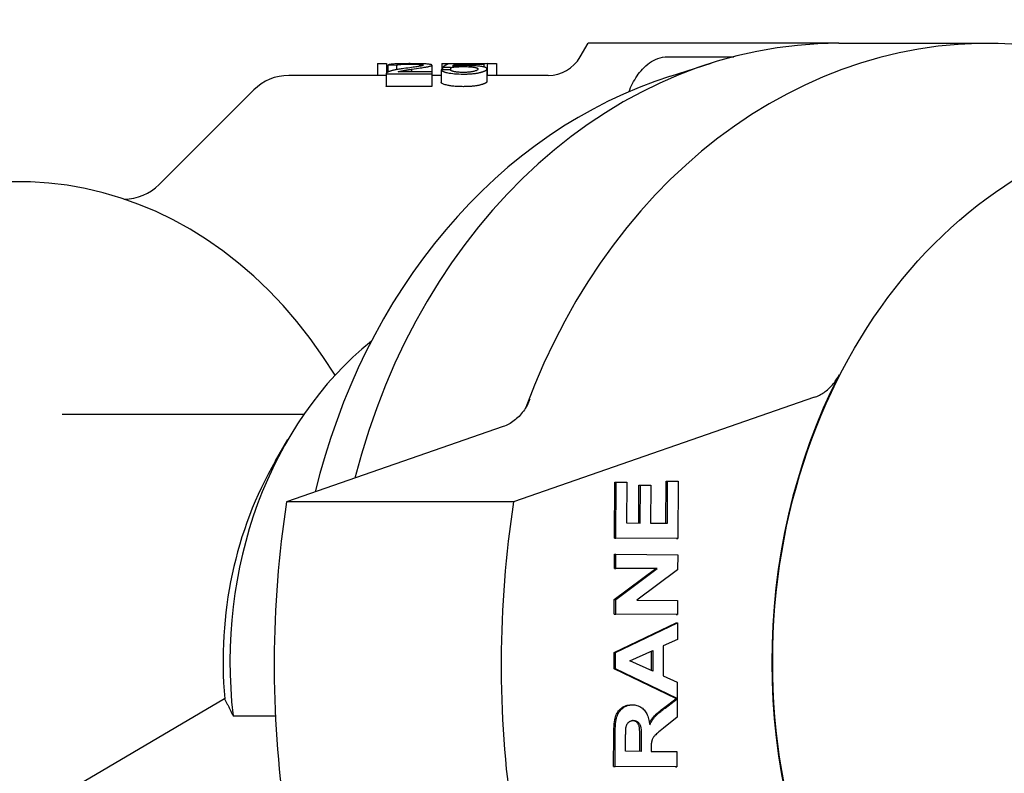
# Model space of a CAD drawing. Header units: millimetres. Extents: x 190 to 487, y 11 to 392.
# Tile 8 of 12: x 269 to 309, y 354 to 385. Entities that reach past the tile are written whole.
import ezdxf

# ---------------------------------------------------------------- set-up
doc = ezdxf.new("R2010")
doc.units = ezdxf.units.MM
doc.layers.add('Detail', color=2, linetype='Continuous')

msp = doc.modelspace()

# ---------------------------------------------------------------- linework, layer by layer
at = {"layer": 'Detail'}
for p, q in [((291.704, 383.202), (292.021, 383.752)), ((293.499, 383.752), (292.021, 383.752)), ((295.231, 383.752), (293.499, 383.752)), ((302.153, 383.752), (295.231, 383.752)), ((302.153, 383.752), (308.175, 383.752)), ((283.502, 382.933), (283.873, 382.933)), ((283.502, 382.933), (283.502, 382.452)), ((283.873, 382.933), (283.873, 382.555)), ((286.109, 382.933), (286.464, 382.933)), ((286.109, 382.933), (286.109, 382.678)), ((287.803, 382.927), (286.413, 382.927)), ((286.464, 382.933), (286.464, 382.927)), ((287.803, 382.927), (287.803, 382.905)), ((287.936, 382.933), (288.315, 382.933)), ((287.936, 382.933), (287.936, 382.452)), ((288.315, 382.933), (288.315, 382.452)), ((295.231, 383.21), (297.914, 383.21)), ((295.359, 382.426), (296.996, 382.946)), ((283.86, 382.524), (283.86, 382.015)), ((283.86, 382.52), (285.711, 382.52)), ((283.86, 382.52), (283.86, 382.011)), ((283.873, 382.834), (283.924, 382.834)), ((283.924, 382.865), (283.924, 382.588)), ((284.276, 382.861), (284.276, 382.685)), ((285.711, 382.596), (284.337, 382.596)), ((284.882, 382.703), (284.882, 382.596)), ((285.709, 382.868), (285.709, 382.596)), ((285.711, 382.596), (285.711, 382.52)), ((285.711, 382.52), (285.711, 382.011)), ((286.079, 382.678), (286.079, 382.172)), ((286.141, 382.778), (286.141, 382.679)), ((286.464, 382.772), (286.464, 382.661)), ((286.688, 382.905), (286.688, 382.839)), ((286.688, 382.905), (287.803, 382.905)), ((287.803, 382.905), (287.803, 382.797)), ((287.933, 382.717), (287.933, 382.212)), ((283.86, 382.452), (279.919, 382.452)), ((286.079, 382.452), (285.711, 382.452)), ((290.405, 382.452), (287.933, 382.452)), ((274.677, 378.038), (278.505, 381.866)), ((285.711, 382.011), (283.86, 382.011)), ((301.169, 369.434), (289.012, 365.204)), ((270.756, 368.752), (280.537, 368.752)), ((288.588, 368.25), (279.835, 365.204)), ((279.382, 366.86), (279.887, 367.729)), ((293.092, 363.738), (293.101, 366)), ((293.101, 366), (293.158, 366)), ((293.149, 363.738), (293.158, 366)), ((293.158, 366), (293.581, 365.997)), ((293.581, 365.997), (293.574, 364.351)), ((294.071, 364.348), (294.077, 365.88)), ((294.077, 365.88), (294.135, 365.88)), ((294.128, 364.348), (294.135, 365.88)), ((294.135, 365.88), (294.557, 365.877)), ((294.557, 365.877), (294.551, 364.345)), ((295.17, 364.342), (295.177, 366.045)), ((295.177, 366.045), (295.234, 366.045)), ((295.227, 364.341), (295.234, 366.045)), ((295.234, 366.045), (295.657, 366.043)), ((295.657, 366.043), (295.647, 363.723)), ((289.012, 365.204), (279.835, 365.204)), ((293.574, 364.351), (294.128, 364.348)), ((294.551, 364.345), (295.227, 364.341)), ((295.59, 363.723), (293.092, 363.738)), ((293.092, 363.738), (293.149, 363.738)), ((295.647, 363.723), (293.149, 363.738)), ((295.59, 363.723), (295.647, 363.723)), ((293.087, 362.515), (293.089, 363.085)), ((293.089, 363.085), (293.146, 363.085)), ((293.144, 362.515), (293.146, 363.085)), ((293.146, 363.085), (295.645, 363.07)), ((295.645, 363.07), (295.642, 362.453)), ((293.082, 361.262), (294.762, 362.505)), ((293.087, 362.515), (293.144, 362.515)), ((294.762, 362.505), (293.087, 362.515)), ((293.139, 361.262), (294.82, 362.505)), ((294.82, 362.505), (293.144, 362.515)), ((295.642, 362.453), (293.998, 361.229)), ((294.762, 362.505), (294.82, 362.505)), ((293.079, 360.665), (293.082, 361.262)), ((293.082, 361.262), (293.139, 361.262)), ((293.137, 360.665), (293.139, 361.262)), ((293.998, 361.229), (295.637, 361.219)), ((295.637, 361.219), (295.635, 360.65)), ((295.578, 360.65), (293.079, 360.665)), ((293.079, 360.665), (293.137, 360.665)), ((295.635, 360.65), (293.137, 360.665)), ((295.578, 360.65), (295.635, 360.65)), ((293.073, 359.112), (295.576, 360.315)), ((293.13, 359.112), (295.634, 360.315)), ((295.576, 360.315), (295.634, 360.315)), ((295.634, 360.315), (295.631, 359.645)), ((295.631, 359.645), (295.062, 359.384)), ((293.07, 358.456), (293.073, 359.112)), ((293.073, 359.112), (293.13, 359.112)), ((293.128, 358.456), (293.13, 359.112)), ((293.712, 358.773), (294.639, 359.189)), ((294.578, 358.38), (294.581, 359.163)), ((294.639, 359.189), (294.635, 358.354)), ((295.062, 359.384), (295.057, 358.166)), ((294.635, 358.354), (293.712, 358.773)), ((293.07, 358.456), (293.128, 358.456)), ((295.564, 357.256), (293.07, 358.456)), ((295.621, 357.256), (293.128, 358.456)), ((295.057, 358.166), (295.624, 357.909)), ((295.624, 357.909), (295.621, 357.256)), ((277.329, 357.244), (269.051, 352.372)), ((295.075, 356.866), (295.564, 357.235)), ((295.132, 356.866), (295.621, 357.235)), ((295.564, 357.256), (295.621, 357.256)), ((295.564, 357.235), (295.621, 357.235)), ((295.621, 357.235), (295.618, 356.498)), ((293.761, 356.997), (293.818, 356.997)), ((277.669, 356.557), (279.379, 356.557)), ((295.618, 356.498), (295.072, 356.057)), ((293.054, 354.504), (293.06, 355.801)), ((293.112, 354.504), (293.117, 355.801)), ((293.537, 355.118), (293.539, 355.599)), ((294.114, 355.114), (294.116, 355.57)), ((294.173, 355.57), (294.171, 355.114)), ((294.171, 355.114), (293.537, 355.118)), ((294.57, 355.237), (294.569, 355.111)), ((294.569, 355.111), (295.613, 355.105)), ((295.613, 355.105), (295.61, 354.489)), ((295.553, 354.489), (293.054, 354.504)), ((293.054, 354.504), (293.112, 354.504)), ((295.61, 354.489), (293.112, 354.504)), ((295.553, 354.489), (295.61, 354.489))]:
    msp.add_line(p, q, dxfattribs=at)
at = {"layer": 'Detail', "flags": 128}
for points in [[(284.834, 382.93), (284.77, 382.93), (284.706, 382.929), (284.643, 382.929), (284.581, 382.928), (284.52, 382.928), (284.461, 382.926), (284.404, 382.925), (284.349, 382.924), (284.298, 382.922), (284.249, 382.92), (284.204, 382.918), (284.163, 382.915), (284.125, 382.912), (284.091, 382.909), (284.061, 382.906), (284.034, 382.902), (284.011, 382.898), (283.991, 382.894), (283.974, 382.89), (283.959, 382.885), (283.947, 382.88), (283.937, 382.875), (283.93, 382.87), (283.924, 382.865)], [(285.709, 382.868), (285.708, 382.873), (285.705, 382.877), (285.7, 382.881), (285.693, 382.885), (285.683, 382.888), (285.671, 382.892), (285.657, 382.895), (285.641, 382.899), (285.621, 382.902), (285.6, 382.905), (285.576, 382.908), (285.549, 382.91), (285.518, 382.913), (285.481, 382.916), (285.437, 382.918), (285.386, 382.921), (285.328, 382.923), (285.265, 382.925), (285.199, 382.926), (285.13, 382.928), (285.058, 382.929), (284.984, 382.929), (284.909, 382.929), (284.834, 382.93)], [(293.669, 381.793), (293.704, 381.877), (293.741, 381.96), (293.779, 382.042), (293.82, 382.124), (293.863, 382.204), (293.907, 382.282), (293.953, 382.359), (294.001, 382.433), (294.051, 382.504), (294.103, 382.573), (294.161, 382.642), (294.222, 382.711), (294.288, 382.778), (294.358, 382.843), (294.43, 382.905), (294.506, 382.963), (294.584, 383.015), (294.663, 383.062), (294.749, 383.104), (294.842, 383.141), (294.936, 383.171), (295.031, 383.192), (295.133, 383.205), (295.231, 383.21)], [(283.9, 382.576), (283.896, 382.573), (283.893, 382.571), (283.89, 382.569), (283.887, 382.567), (283.884, 382.565), (283.881, 382.562), (283.879, 382.56), (283.876, 382.558), (283.874, 382.556), (283.872, 382.553), (283.87, 382.551), (283.868, 382.549), (283.867, 382.546), (283.865, 382.544), (283.864, 382.542), (283.863, 382.539), (283.862, 382.537), (283.861, 382.535), (283.861, 382.532), (283.86, 382.53), (283.86, 382.528), (283.86, 382.525), (283.86, 382.523), (283.86, 382.52)], [(284.575, 382.732), (284.52, 382.724), (284.469, 382.717), (284.421, 382.709), (284.375, 382.702), (284.333, 382.695), (284.293, 382.688), (284.255, 382.681), (284.22, 382.674), (284.187, 382.667), (284.157, 382.661), (284.128, 382.654), (284.102, 382.648), (284.077, 382.642), (284.054, 382.636), (284.033, 382.629), (284.014, 382.623), (283.996, 382.617), (283.979, 382.611), (283.963, 382.606), (283.949, 382.6), (283.936, 382.594), (283.923, 382.588), (283.911, 382.582), (283.9, 382.576)], [(284.276, 382.861), (284.277, 382.865), (284.279, 382.868), (284.283, 382.872), (284.288, 382.875), (284.295, 382.878), (284.304, 382.882), (284.315, 382.885), (284.328, 382.888), (284.343, 382.89), (284.36, 382.893), (284.38, 382.896), (284.402, 382.898), (284.427, 382.9), (284.454, 382.902), (284.484, 382.904), (284.516, 382.906), (284.55, 382.907), (284.585, 382.909), (284.622, 382.91), (284.661, 382.91), (284.701, 382.911), (284.742, 382.911), (284.784, 382.912), (284.826, 382.912)], [(284.337, 382.596), (284.367, 382.606), (284.397, 382.615), (284.428, 382.623), (284.458, 382.63), (284.487, 382.636), (284.513, 382.641), (284.536, 382.646), (284.556, 382.649), (284.575, 382.653), (284.596, 382.656), (284.617, 382.66), (284.638, 382.664), (284.659, 382.667), (284.68, 382.671), (284.7, 382.674), (284.72, 382.677), (284.74, 382.681), (284.76, 382.684), (284.78, 382.687), (284.8, 382.69), (284.821, 382.693), (284.841, 382.696), (284.861, 382.7), (284.882, 382.703)], [(285.356, 382.869), (285.355, 382.866), (285.352, 382.862), (285.347, 382.859), (285.339, 382.855), (285.33, 382.852), (285.319, 382.848), (285.306, 382.844), (285.292, 382.841), (285.277, 382.837), (285.26, 382.833), (285.242, 382.83), (285.221, 382.826), (285.198, 382.822), (285.17, 382.817), (285.138, 382.812), (285.1, 382.806), (285.057, 382.8), (285.006, 382.792), (284.949, 382.784), (284.883, 382.775), (284.81, 382.764), (284.732, 382.754), (284.654, 382.743), (284.575, 382.732)], [(284.826, 382.912), (284.872, 382.912), (284.919, 382.911), (284.964, 382.911), (285.009, 382.91), (285.051, 382.909), (285.092, 382.908), (285.13, 382.906), (285.163, 382.904), (285.193, 382.902), (285.218, 382.9), (285.239, 382.899), (285.257, 382.897), (285.274, 382.895), (285.289, 382.893), (285.302, 382.891), (285.314, 382.889), (285.324, 382.887), (285.333, 382.884), (285.34, 382.882), (285.346, 382.88), (285.351, 382.877), (285.354, 382.875), (285.356, 382.872), (285.356, 382.869)], [(284.882, 382.703), (284.987, 382.719), (285.081, 382.733), (285.163, 382.746), (285.234, 382.757), (285.295, 382.766), (285.348, 382.774), (285.393, 382.782), (285.432, 382.788), (285.465, 382.793), (285.493, 382.798), (285.517, 382.803), (285.54, 382.807), (285.563, 382.812), (285.585, 382.817), (285.605, 382.822), (285.625, 382.827), (285.643, 382.832), (285.659, 382.837), (285.674, 382.842), (285.686, 382.847), (285.696, 382.853), (285.703, 382.858), (285.707, 382.863), (285.709, 382.868)], [(286.079, 382.678), (286.084, 382.671), (286.089, 382.664), (286.096, 382.657), (286.104, 382.649), (286.113, 382.642), (286.124, 382.635), (286.137, 382.628), (286.151, 382.62), (286.167, 382.613), (286.185, 382.606), (286.204, 382.599), (286.225, 382.592), (286.248, 382.585), (286.274, 382.578), (286.308, 382.569), (286.352, 382.56), (286.407, 382.55), (286.473, 382.539), (286.548, 382.53), (286.627, 382.522), (286.71, 382.516), (286.798, 382.512), (286.888, 382.51), (286.978, 382.509)], [(286.978, 382.575), (286.936, 382.575), (286.894, 382.576), (286.853, 382.578), (286.813, 382.58), (286.774, 382.583), (286.737, 382.587), (286.703, 382.591), (286.671, 382.595), (286.642, 382.6), (286.616, 382.605), (286.593, 382.61), (286.572, 382.616), (286.553, 382.621), (286.536, 382.627), (286.52, 382.632), (286.506, 382.638), (286.494, 382.644), (286.483, 382.649), (286.473, 382.655), (286.464, 382.661), (286.457, 382.666), (286.45, 382.672), (286.444, 382.678), (286.44, 382.683)], [(286.464, 382.772), (286.484, 382.776), (286.508, 382.781), (286.533, 382.785), (286.561, 382.789), (286.589, 382.793), (286.617, 382.796), (286.643, 382.798), (286.666, 382.8), (286.686, 382.802), (286.703, 382.803), (286.72, 382.804), (286.738, 382.805), (286.756, 382.806), (286.775, 382.807), (286.793, 382.808), (286.812, 382.809), (286.832, 382.809), (286.851, 382.81), (286.871, 382.81), (286.892, 382.811), (286.912, 382.811), (286.932, 382.811), (286.953, 382.811), (286.973, 382.811)], [(287.064, 382.849), (287.039, 382.849), (287.015, 382.849), (286.991, 382.849), (286.967, 382.849), (286.943, 382.848), (286.919, 382.848), (286.896, 382.847), (286.872, 382.847), (286.849, 382.846), (286.826, 382.845), (286.803, 382.844), (286.781, 382.844), (286.759, 382.843), (286.737, 382.842), (286.715, 382.84), (286.694, 382.839), (286.673, 382.838), (286.652, 382.837), (286.632, 382.835), (286.612, 382.834), (286.593, 382.833), (286.573, 382.831), (286.554, 382.83), (286.536, 382.828)], [(286.973, 382.811), (287.027, 382.811), (287.081, 382.81), (287.133, 382.809), (287.184, 382.807), (287.233, 382.804), (287.278, 382.801), (287.321, 382.797), (287.358, 382.793), (287.391, 382.789), (287.42, 382.785), (287.444, 382.78), (287.465, 382.776), (287.483, 382.771), (287.499, 382.767), (287.514, 382.762), (287.526, 382.757), (287.537, 382.751), (287.546, 382.746), (287.553, 382.741), (287.559, 382.735), (287.563, 382.729), (287.566, 382.724), (287.567, 382.718), (287.568, 382.712)], [(287.568, 382.712), (287.567, 382.702), (287.563, 382.693), (287.555, 382.683), (287.545, 382.673), (287.531, 382.663), (287.512, 382.653), (287.49, 382.643), (287.462, 382.633), (287.432, 382.624), (287.4, 382.616), (287.368, 382.609), (287.338, 382.603), (287.311, 382.598), (287.286, 382.595), (287.26, 382.591), (287.232, 382.588), (287.203, 382.585), (287.173, 382.582), (287.142, 382.58), (287.11, 382.578), (287.078, 382.576), (287.045, 382.575), (287.012, 382.575), (286.978, 382.575)], [(286.978, 382.509), (287.016, 382.509), (287.053, 382.51), (287.09, 382.51), (287.127, 382.511), (287.163, 382.513), (287.2, 382.514), (287.236, 382.516), (287.271, 382.518), (287.305, 382.521), (287.339, 382.524), (287.372, 382.527), (287.404, 382.531), (287.436, 382.534), (287.466, 382.538), (287.495, 382.542), (287.523, 382.547), (287.55, 382.551), (287.576, 382.556), (287.601, 382.561), (287.625, 382.566), (287.648, 382.571), (287.67, 382.577), (287.692, 382.582), (287.712, 382.587)], [(287.933, 382.717), (287.932, 382.727), (287.929, 382.736), (287.923, 382.744), (287.914, 382.753), (287.902, 382.761), (287.887, 382.769), (287.869, 382.777), (287.848, 382.785), (287.823, 382.792), (287.795, 382.799), (287.763, 382.805), (287.727, 382.811), (287.687, 382.817), (287.644, 382.822), (287.597, 382.828), (287.548, 382.832), (287.496, 382.836), (287.441, 382.84), (287.383, 382.843), (287.323, 382.845), (287.26, 382.847), (287.195, 382.848), (287.13, 382.849), (287.064, 382.849)], [(287.712, 382.587), (287.731, 382.593), (287.749, 382.598), (287.766, 382.604), (287.783, 382.609), (287.798, 382.615), (287.813, 382.62), (287.826, 382.626), (287.839, 382.631), (287.851, 382.637), (287.862, 382.642), (287.873, 382.648), (287.882, 382.653), (287.891, 382.659), (287.898, 382.664), (287.905, 382.67), (287.911, 382.675), (287.917, 382.681), (287.921, 382.686), (287.925, 382.691), (287.928, 382.697), (287.93, 382.702), (287.932, 382.707), (287.933, 382.712), (287.933, 382.717)], [(295.359, 382.426), (294.716, 382.208), (294.081, 381.966), (293.453, 381.699), (292.834, 381.408), (292.223, 381.094), (291.622, 380.756), (291.032, 380.396), (290.452, 380.013), (289.883, 379.609), (289.327, 379.183), (288.783, 378.737), (288.252, 378.27), (287.734, 377.783), (287.231, 377.277), (286.742, 376.753), (286.268, 376.211), (285.809, 375.651), (285.365, 375.075), (284.938, 374.483), (284.527, 373.875), (284.134, 373.252), (283.757, 372.614), (283.398, 371.963), (283.056, 371.3), (282.733, 370.624), (282.427, 369.936), (282.14, 369.238), (281.872, 368.529), (281.623, 367.811), (281.394, 367.084), (281.183, 366.349), (280.993, 365.607)], [(286.978, 381.999), (286.929, 382), (286.88, 382), (286.832, 382.002), (286.784, 382.003), (286.737, 382.005), (286.69, 382.008), (286.644, 382.012), (286.6, 382.015), (286.557, 382.02), (286.516, 382.025), (286.476, 382.03), (286.438, 382.036), (286.402, 382.042), (286.365, 382.049), (286.326, 382.057), (286.285, 382.067), (286.245, 382.078), (286.206, 382.091), (286.171, 382.104), (286.143, 382.118), (286.119, 382.131), (286.101, 382.145), (286.088, 382.159), (286.079, 382.172)], [(287.933, 382.212), (287.933, 382.207), (287.932, 382.202), (287.93, 382.197), (287.928, 382.191), (287.925, 382.186), (287.921, 382.18), (287.917, 382.175), (287.911, 382.169), (287.905, 382.164), (287.898, 382.158), (287.891, 382.153), (287.882, 382.147), (287.873, 382.141), (287.862, 382.136), (287.851, 382.13), (287.839, 382.124), (287.826, 382.119), (287.813, 382.113), (287.798, 382.107), (287.783, 382.102), (287.766, 382.096), (287.749, 382.091), (287.731, 382.085), (287.712, 382.08)], [(283.86, 382.011), (283.86, 382.011), (283.86, 382.011), (283.86, 382.011), (283.86, 382.012), (283.86, 382.012), (283.86, 382.012), (283.86, 382.012), (283.86, 382.012), (283.86, 382.012), (283.86, 382.013), (283.86, 382.013), (283.86, 382.013), (283.86, 382.013), (283.86, 382.013), (283.86, 382.013), (283.86, 382.013), (283.86, 382.014), (283.86, 382.014), (283.86, 382.014), (283.86, 382.014), (283.86, 382.014), (283.86, 382.014), (283.86, 382.014), (283.86, 382.015)], [(287.712, 382.08), (287.692, 382.074), (287.671, 382.069), (287.648, 382.063), (287.625, 382.058), (287.601, 382.053), (287.576, 382.048), (287.55, 382.043), (287.523, 382.038), (287.495, 382.034), (287.465, 382.029), (287.435, 382.025), (287.403, 382.021), (287.371, 382.018), (287.339, 382.015), (287.305, 382.012), (287.27, 382.009), (287.235, 382.007), (287.199, 382.005), (287.163, 382.003), (287.127, 382.002), (287.09, 382.001), (287.053, 382), (287.016, 382), (286.978, 381.999)], [(301.169, 369.434), (301.22, 369.453), (301.271, 369.473), (301.321, 369.496), (301.37, 369.52), (301.419, 369.546), (301.467, 369.574), (301.515, 369.604), (301.561, 369.635), (301.607, 369.668), (301.652, 369.703), (301.696, 369.739), (301.74, 369.778), (301.782, 369.817), (301.823, 369.858), (301.863, 369.901), (301.903, 369.945), (301.94, 369.991), (301.977, 370.038), (302.013, 370.086), (302.047, 370.136), (302.08, 370.187), (302.112, 370.239), (302.142, 370.293), (302.171, 370.347)], [(289.672, 369.366), (289.645, 369.299), (289.616, 369.234), (289.585, 369.169), (289.553, 369.107), (289.518, 369.046), (289.482, 368.986), (289.444, 368.928), (289.404, 368.872), (289.363, 368.818), (289.32, 368.765), (289.275, 368.714), (289.229, 368.665), (289.182, 368.618), (289.133, 368.573), (289.084, 368.531), (289.032, 368.49), (288.98, 368.452), (288.927, 368.416), (288.872, 368.382), (288.817, 368.351), (288.761, 368.322), (288.704, 368.295), (288.646, 368.271), (288.588, 368.25)], [(277.329, 357.244), (277.343, 357.217), (277.356, 357.189), (277.369, 357.162), (277.382, 357.134), (277.396, 357.107), (277.41, 357.079), (277.423, 357.051), (277.437, 357.023), (277.451, 356.995), (277.465, 356.966), (277.479, 356.938), (277.493, 356.909), (277.507, 356.881), (277.521, 356.852), (277.536, 356.823), (277.55, 356.794), (277.565, 356.765), (277.579, 356.735), (277.594, 356.706), (277.609, 356.676), (277.624, 356.647), (277.639, 356.617), (277.654, 356.587), (277.669, 356.557)], [(293.06, 355.801), (293.061, 355.92), (293.065, 356.03), (293.07, 356.131), (293.078, 356.224), (293.088, 356.309), (293.1, 356.385), (293.114, 356.453), (293.13, 356.512), (293.149, 356.566), (293.171, 356.617), (293.196, 356.665), (293.224, 356.711), (293.256, 356.754), (293.291, 356.794), (293.329, 356.831), (293.37, 356.865), (293.414, 356.896), (293.46, 356.923), (293.507, 356.946), (293.555, 356.965), (293.605, 356.979), (293.657, 356.989), (293.71, 356.995), (293.765, 356.997)], [(293.117, 355.801), (293.118, 355.92), (293.122, 356.03), (293.128, 356.131), (293.136, 356.224), (293.145, 356.309), (293.157, 356.385), (293.171, 356.453), (293.187, 356.512), (293.206, 356.566), (293.228, 356.617), (293.253, 356.665), (293.282, 356.711), (293.313, 356.754), (293.348, 356.794), (293.386, 356.831), (293.428, 356.865), (293.472, 356.896), (293.517, 356.923), (293.564, 356.946), (293.612, 356.965), (293.663, 356.979), (293.714, 356.989), (293.768, 356.995), (293.823, 356.997)], [(293.823, 356.997), (293.869, 356.995), (293.913, 356.991), (293.956, 356.983), (293.998, 356.973), (294.039, 356.96), (294.078, 356.945), (294.116, 356.927), (294.153, 356.905), (294.188, 356.881), (294.222, 356.855), (294.254, 356.825), (294.285, 356.793), (294.315, 356.758), (294.343, 356.72), (294.368, 356.679), (294.392, 356.636), (294.414, 356.59), (294.434, 356.541), (294.452, 356.489), (294.468, 356.434), (294.483, 356.377), (294.495, 356.317), (294.506, 356.254), (294.514, 356.188)], [(294.502, 356.276), (294.517, 356.303), (294.532, 356.329), (294.548, 356.354), (294.563, 356.378), (294.579, 356.402), (294.595, 356.425), (294.611, 356.447), (294.627, 356.468), (294.644, 356.489), (294.66, 356.509), (294.678, 356.528), (294.697, 356.548), (294.718, 356.569), (294.74, 356.591), (294.765, 356.614), (294.792, 356.638), (294.82, 356.663), (294.851, 356.689), (294.883, 356.716), (294.918, 356.744), (294.954, 356.773), (294.992, 356.803), (295.033, 356.834), (295.075, 356.866)], [(294.514, 356.188), (294.53, 356.221), (294.547, 356.253), (294.564, 356.283), (294.58, 356.313), (294.598, 356.342), (294.615, 356.37), (294.633, 356.397), (294.651, 356.423), (294.669, 356.448), (294.687, 356.472), (294.706, 356.495), (294.725, 356.517), (294.746, 356.539), (294.768, 356.563), (294.794, 356.587), (294.821, 356.613), (294.852, 356.64), (294.884, 356.669), (294.919, 356.699), (294.957, 356.729), (294.997, 356.762), (295.04, 356.795), (295.085, 356.83), (295.132, 356.866)], [(293.548, 356.05), (293.552, 356.074), (293.557, 356.098), (293.563, 356.12), (293.569, 356.142), (293.576, 356.162), (293.584, 356.182), (293.593, 356.201), (293.602, 356.218), (293.613, 356.235), (293.624, 356.251), (293.636, 356.266), (293.648, 356.281), (293.662, 356.294), (293.676, 356.306), (293.69, 356.316), (293.706, 356.326), (293.722, 356.335), (293.738, 356.342), (293.756, 356.348), (293.774, 356.353), (293.792, 356.357), (293.812, 356.36), (293.832, 356.361), (293.852, 356.362)], [(294.116, 355.57), (294.115, 355.671), (294.115, 355.763), (294.113, 355.846), (294.11, 355.919), (294.106, 355.982), (294.102, 356.036), (294.096, 356.08), (294.09, 356.115), (294.082, 356.141), (294.074, 356.166), (294.064, 356.19), (294.052, 356.212), (294.04, 356.233), (294.026, 356.252), (294.011, 356.271), (293.994, 356.287), (293.976, 356.303), (293.958, 356.316), (293.938, 356.328), (293.917, 356.338), (293.895, 356.347), (293.871, 356.353), (293.847, 356.358), (293.822, 356.361)], [(293.852, 356.362), (293.88, 356.361), (293.906, 356.358), (293.931, 356.353), (293.955, 356.346), (293.978, 356.337), (294, 356.326), (294.02, 356.313), (294.04, 356.298), (294.058, 356.281), (294.074, 356.263), (294.09, 356.244), (294.103, 356.223), (294.116, 356.2), (294.127, 356.176), (294.136, 356.151), (294.145, 356.124), (294.152, 356.091), (294.158, 356.048), (294.163, 355.994), (294.167, 355.93), (294.17, 355.856), (294.172, 355.771), (294.173, 355.675), (294.173, 355.57)], [(293.539, 355.599), (293.539, 355.63), (293.539, 355.659), (293.539, 355.688), (293.54, 355.715), (293.54, 355.742), (293.54, 355.767), (293.54, 355.792), (293.541, 355.815), (293.541, 355.838), (293.541, 355.859), (293.542, 355.879), (293.542, 355.899), (293.542, 355.917), (293.543, 355.934), (293.543, 355.951), (293.544, 355.966), (293.544, 355.98), (293.545, 355.993), (293.545, 356.005), (293.546, 356.016), (293.546, 356.026), (293.547, 356.035), (293.548, 356.043), (293.548, 356.05)], [(295.072, 356.057), (295.002, 356), (294.939, 355.948), (294.883, 355.9), (294.833, 355.857), (294.791, 355.819), (294.755, 355.785), (294.725, 355.757), (294.703, 355.733), (294.685, 355.711), (294.668, 355.689), (294.652, 355.666), (294.639, 355.643), (294.626, 355.62), (294.615, 355.596), (294.606, 355.573), (294.598, 355.548), (294.592, 355.522), (294.586, 355.492), (294.581, 355.459), (294.577, 355.422), (294.574, 355.381), (294.572, 355.337), (294.57, 355.289), (294.57, 355.237)]]:
    msp.add_lwpolyline(points, dxfattribs=at)
at = {"layer": 'Detail'}
for centre, radius, start, end in [((290.405, 383.952), 1.5, 270, 330), ((279.919, 380.452), 2, 90, 135), ((273.262, 379.452), 2, 270.1044, 315)]:
    msp.add_arc(centre, radius, start, end, dxfattribs=at)
for centre, major_axis, ratio, start_param, end_param in [((308.175, 358.752), (0, 25), 0.819152, 6.182228, 7.430561), ((302.153, 358.752), (0, 25), 0.819152, 0, 1.269762), ((286.579, 358.752), (0, 24.2), 0.151335, 0.045252, 0.119822), ((288.45, 358.752), (0, 24.2), 0.535922, 0.039621, 0.049916), ((268.029, 358.752), (-187.906, 0), 0.128788, 4.625816, 4.627697), ((321.099, 358.752), (233.357, 0), 0.103704, 1.719875, 1.721436), ((268.64, 358.752), (-146.41, 0), 0.165289, 4.590346, 4.592567), ((286.931, 358.752), (0, -24.2), 0.161932, 3.203846, 3.242781), ((269.036, 358.752), (0, 19.4), 0.819152, 5.351516, 9.933709), ((290.239, 358.752), (0, -15.501), 0.819152, 3.723575, 4.854459), ((317.382, 358.752), (0, -21.892), 0.819152, 4.154179, 5.275091), ((288.732, 358.752), (0, -14.001), 0.819152, 4.094706, 4.820287), ((308.204, 358.633), (0, -35.25), 0.819152, 4.524874, 4.89002), ((317.381, 358.633), (0, -35.25), 0.819152, 4.524874, 4.89002)]:
    msp.add_ellipse(centre, major_axis=major_axis, ratio=ratio, start_param=start_param, end_param=end_param, dxfattribs=at)
msp.add_ellipse((317.41, 358.752), major_axis=(0, -21.883), ratio=0.819152, dxfattribs=at)

doc.saveas('drawing.dxf')
